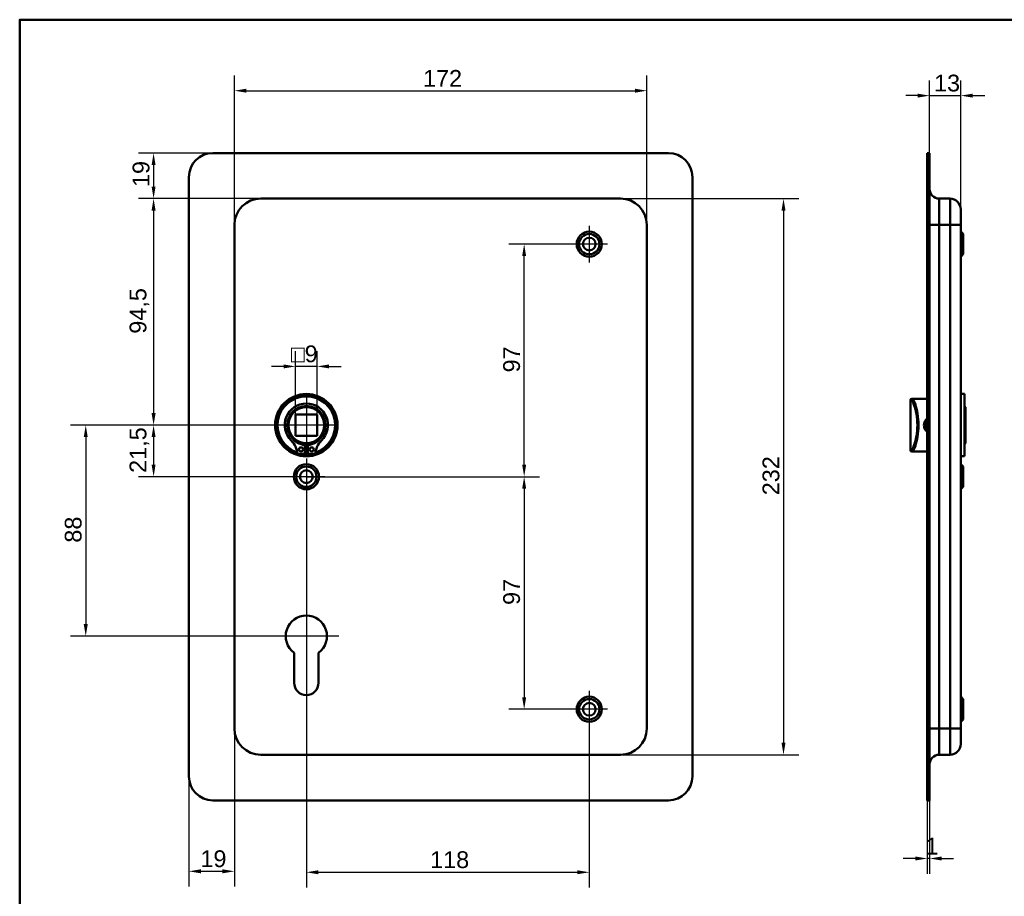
# Model space of a CAD drawing. Header units: millimetres. Extents: x 20 to 833, y 20 to 574.
# Tile 2 of 4: x 20 to 431, y 208 to 574. Entities that reach past the tile are written whole.
import ezdxf

# ---------------------------------------------------------------- set-up
doc = ezdxf.new("R2010")
doc.units = ezdxf.units.MM
doc.header["$LTSCALE"] = 2
for name, color, linetype, lineweight in [('Bemaßungen(DIN)', 7, 'Continuous', 25), ('Mittelpunktmarkierung(DIN)', 7, 'Continuous', 25), ('Sichtbare Kanten(DIN)', 7, 'Continuous', 50), ('Sichtbare tangentiale Kanten(DIN)', 7, 'Continuous', 50), ('Skizziergeometrie(DIN)', 7, 'Continuous', 50)]:
    doc.layers.add(name, color=color, linetype=linetype, lineweight=lineweight)
doc.styles.add('STANDARD-DIN~0', font='arial.ttf')
doc.dimstyles.new('CAD-LAN', dxfattribs={"dimscale": 2, "dimtxt": 3.5, "dimasz": 2.5, "dimexe": 3.175, "dimexo": 0, "dimgap": 0.8, "dimtad": 1, "dimrnd": 1e-08, "dimtxsty": 'STANDARD-DIN~0', "dimcen": 0.09, "dimdle": 10, "dimclrd": 250, "dimclre": 250, "dimclrt": 250, "dimadec": 0, "dimazin": 2, "dimtfac": 1, "dimtmove": 0, "dimatfit": 3, "dimfxl": 1, "dimtolj": 1, "dimtzin": 0, "dimlwd": 25, "dimlwe": 25, "dimarcsym": 0})

# ---------------------------------------------------------------- blocks, each defined once
blk = doc.blocks.new('Ränder Standardrahmen')
at = {"layer": 'Skizziergeometrie(DIN)', "flags": 128}
blk.add_lwpolyline([(10, 10), (10, 287), (410, 287), (410, 10), (10, 10)], dxfattribs=at)
blk = doc.blocks.new('*D8')
at = {"layer": 'Bemaßungen(DIN)', "color": 250, "linetype": 'Continuous', "lineweight": 25, "true_color": 0x3f3f3f, "transparency": 16777216}
for p, q in [((109.55, 488.38), (109.55, 550.73)), ((281.55, 488.38), (281.55, 550.73)), ((114.55, 544.38), (276.55, 544.38))]:
    blk.add_line(p, q, dxfattribs=at)
at = {"layer": 'Bemaßungen(DIN)', "color": 250, "linetype": 'Continuous', "true_color": 0x3f3f3f, "transparency": 16777216}
for points in [[(114.55, 545.21), (114.55, 543.55), (109.55, 544.38)], [(276.55, 545.21), (276.55, 543.55), (281.55, 544.38)]]:
    blk.add_solid(points, dxfattribs=at)
at = {"layer": 'Defpoints', "color": 0, "linetype": 'Continuous', "transparency": 16777216}
for p in [(281.55, 544.38), (109.55, 488.38), (281.55, 488.38)]:
    blk.add_point(p, dxfattribs=at)
at = {"layer": 'Bemaßungen(DIN)', "color": 250, "linetype": 'Continuous', "lineweight": 25, "true_color": 0x3f3f3f, "transparency": 16777216, "insert": (188.18, 553.01), "char_height": 7, "attachment_point": 1, "style": 'STANDARD-DIN~0'}
blk.add_mtext('\\A1;172', dxfattribs=at)
blk = doc.blocks.new('*D9')
at = {"layer": 'Bemaßungen(DIN)', "color": 250, "linetype": 'Continuous', "lineweight": 25, "true_color": 0x3f3f3f, "transparency": 16777216}
for p, q in [((270.55, 499.38), (344.9, 499.38)), ((338.55, 494.38), (338.55, 272.38)), ((270.55, 267.38), (344.9, 267.38))]:
    blk.add_line(p, q, dxfattribs=at)
at = {"layer": 'Bemaßungen(DIN)', "color": 250, "linetype": 'Continuous', "true_color": 0x3f3f3f, "transparency": 16777216}
for points in [[(337.71, 494.38), (339.38, 494.38), (338.55, 499.38)], [(337.71, 272.38), (339.38, 272.38), (338.55, 267.38)]]:
    blk.add_solid(points, dxfattribs=at)
at = {"layer": 'Defpoints', "color": 0, "linetype": 'Continuous', "transparency": 16777216}
for p in [(270.55, 499.38), (270.55, 267.38), (338.55, 267.38)]:
    blk.add_point(p, dxfattribs=at)
at = {"layer": 'Bemaßungen(DIN)', "color": 250, "linetype": 'Continuous', "lineweight": 25, "true_color": 0x3f3f3f, "transparency": 16777216, "insert": (329.8, 375.62), "char_height": 7, "attachment_point": 1, "rotation": 90, "style": 'STANDARD-DIN~0'}
blk.add_mtext('\\A1;232', dxfattribs=at)
blk = doc.blocks.new('*D10')
at = {"layer": 'Bemaßungen(DIN)', "color": 250, "linetype": 'Continuous', "lineweight": 25, "true_color": 0x3f3f3f, "transparency": 16777216}
for p, q in [((120.55, 499.38), (69.49, 499.38)), ((75.84, 494.38), (75.84, 409.88)), ((139.55, 404.88), (69.49, 404.88))]:
    blk.add_line(p, q, dxfattribs=at)
at = {"layer": 'Bemaßungen(DIN)', "color": 250, "linetype": 'Continuous', "true_color": 0x3f3f3f, "transparency": 16777216}
for points in [[(75.01, 494.38), (76.67, 494.38), (75.84, 499.38)], [(75.01, 409.88), (76.67, 409.88), (75.84, 404.88)]]:
    blk.add_solid(points, dxfattribs=at)
at = {"layer": 'Defpoints', "color": 0, "linetype": 'Continuous', "transparency": 16777216}
for p in [(120.55, 499.38), (75.84, 404.88), (139.55, 404.88)]:
    blk.add_point(p, dxfattribs=at)
at = {"layer": 'Bemaßungen(DIN)', "color": 250, "linetype": 'Continuous', "lineweight": 25, "true_color": 0x3f3f3f, "transparency": 16777216, "insert": (65.83, 443.01), "char_height": 7, "attachment_point": 1, "rotation": 90, "style": 'STANDARD-DIN~0'}
blk.add_mtext('\\A1;94,5', dxfattribs=at)
blk = doc.blocks.new('*D11')
at = {"layer": 'Bemaßungen(DIN)', "color": 250, "linetype": 'Continuous', "lineweight": 25, "true_color": 0x3f3f3f, "transparency": 16777216}
for p, q in [((100.55, 518.38), (69.49, 518.38)), ((75.84, 513.38), (75.84, 504.38)), ((120.55, 499.38), (69.49, 499.38))]:
    blk.add_line(p, q, dxfattribs=at)
at = {"layer": 'Bemaßungen(DIN)', "color": 250, "linetype": 'Continuous', "true_color": 0x3f3f3f, "transparency": 16777216}
for points in [[(75.01, 513.38), (76.67, 513.38), (75.84, 518.38)], [(75.01, 504.38), (76.67, 504.38), (75.84, 499.38)]]:
    blk.add_solid(points, dxfattribs=at)
at = {"layer": 'Defpoints', "color": 0, "linetype": 'Continuous', "transparency": 16777216}
for p in [(100.55, 518.38), (75.84, 499.38), (120.55, 499.38)]:
    blk.add_point(p, dxfattribs=at)
at = {"layer": 'Bemaßungen(DIN)', "color": 250, "linetype": 'Continuous', "lineweight": 25, "true_color": 0x3f3f3f, "transparency": 16777216, "insert": (67.09, 504.19), "char_height": 7, "attachment_point": 1, "rotation": 90, "style": 'STANDARD-DIN~0'}
blk.add_mtext('\\A1;19', dxfattribs=at)
blk = doc.blocks.new('*D12')
at = {"layer": 'Bemaßungen(DIN)', "color": 250, "linetype": 'Continuous', "lineweight": 25, "true_color": 0x3f3f3f, "transparency": 16777216}
for p, q in [((139.55, 404.88), (69.49, 404.88)), ((75.84, 399.88), (75.84, 388.38)), ((139.55, 383.38), (69.49, 383.38))]:
    blk.add_line(p, q, dxfattribs=at)
at = {"layer": 'Bemaßungen(DIN)', "color": 250, "linetype": 'Continuous', "true_color": 0x3f3f3f, "transparency": 16777216}
for points in [[(75.01, 399.88), (76.67, 399.88), (75.84, 404.88)], [(75.01, 388.38), (76.67, 388.38), (75.84, 383.38)]]:
    blk.add_solid(points, dxfattribs=at)
at = {"layer": 'Defpoints', "color": 0, "linetype": 'Continuous', "transparency": 16777216}
for p in [(139.55, 404.88), (75.84, 383.38), (139.55, 383.38)]:
    blk.add_point(p, dxfattribs=at)
at = {"layer": 'Bemaßungen(DIN)', "color": 250, "linetype": 'Continuous', "lineweight": 25, "true_color": 0x3f3f3f, "transparency": 16777216, "insert": (65.83, 384.95), "char_height": 7, "attachment_point": 1, "rotation": 90, "style": 'STANDARD-DIN~0'}
blk.add_mtext('\\A1;21,5', dxfattribs=at)
blk = doc.blocks.new('*D13')
at = {"layer": 'Bemaßungen(DIN)', "color": 250, "linetype": 'Continuous', "lineweight": 25, "true_color": 0x3f3f3f, "transparency": 16777216}
for p, q in [((139.55, 404.88), (41.2, 404.88)), ((47.55, 399.88), (47.55, 321.88)), ((139.55, 316.88), (41.2, 316.88))]:
    blk.add_line(p, q, dxfattribs=at)
at = {"layer": 'Bemaßungen(DIN)', "color": 250, "linetype": 'Continuous', "true_color": 0x3f3f3f, "transparency": 16777216}
for points in [[(46.71, 399.88), (48.38, 399.88), (47.55, 404.88)], [(46.71, 321.88), (48.38, 321.88), (47.55, 316.88)]]:
    blk.add_solid(points, dxfattribs=at)
at = {"layer": 'Defpoints', "color": 0, "linetype": 'Continuous', "transparency": 16777216}
for p in [(139.55, 404.88), (47.55, 316.88), (139.55, 316.88)]:
    blk.add_point(p, dxfattribs=at)
at = {"layer": 'Bemaßungen(DIN)', "color": 250, "linetype": 'Continuous', "lineweight": 25, "true_color": 0x3f3f3f, "transparency": 16777216, "insert": (38.8, 355.85), "char_height": 7, "attachment_point": 1, "rotation": 90, "style": 'STANDARD-DIN~0'}
blk.add_mtext('\\A1;88', dxfattribs=at)
blk = doc.blocks.new('*D14')
at = {"layer": 'Bemaßungen(DIN)', "color": 250, "linetype": 'Continuous', "lineweight": 25, "true_color": 0x3f3f3f, "transparency": 16777216}
for p, q in [((139.55, 375.73), (139.55, 212.03)), ((257.55, 278.73), (257.55, 212.03)), ((144.55, 218.38), (252.55, 218.38))]:
    blk.add_line(p, q, dxfattribs=at)
at = {"layer": 'Bemaßungen(DIN)', "color": 250, "linetype": 'Continuous', "true_color": 0x3f3f3f, "transparency": 16777216}
for points in [[(144.55, 219.21), (144.55, 217.55), (139.55, 218.38)], [(252.55, 219.21), (252.55, 217.55), (257.55, 218.38)]]:
    blk.add_solid(points, dxfattribs=at)
at = {"layer": 'Defpoints', "color": 0, "linetype": 'Continuous', "transparency": 16777216}
for p in [(139.55, 375.73), (257.55, 278.73), (257.55, 218.38)]:
    blk.add_point(p, dxfattribs=at)
at = {"layer": 'Bemaßungen(DIN)', "color": 250, "linetype": 'Continuous', "lineweight": 25, "true_color": 0x3f3f3f, "transparency": 16777216, "insert": (191.14, 227.13), "char_height": 7, "attachment_point": 1, "style": 'STANDARD-DIN~0'}
blk.add_mtext('\\A1;118', dxfattribs=at)
blk = doc.blocks.new('*D15')
at = {"layer": 'Bemaßungen(DIN)', "color": 250, "linetype": 'Continuous', "lineweight": 25, "true_color": 0x3f3f3f, "transparency": 16777216}
for p, q in [((109.55, 278.38), (109.55, 212.43)), ((90.55, 258.38), (90.55, 212.43)), ((95.55, 218.78), (104.55, 218.78))]:
    blk.add_line(p, q, dxfattribs=at)
at = {"layer": 'Bemaßungen(DIN)', "color": 250, "linetype": 'Continuous', "true_color": 0x3f3f3f, "transparency": 16777216}
for points in [[(95.55, 219.62), (95.55, 217.95), (90.55, 218.78)], [(104.55, 219.62), (104.55, 217.95), (109.55, 218.78)]]:
    blk.add_solid(points, dxfattribs=at)
at = {"layer": 'Defpoints', "color": 0, "linetype": 'Continuous', "transparency": 16777216}
for p in [(109.55, 278.38), (90.55, 258.38), (109.55, 218.78)]:
    blk.add_point(p, dxfattribs=at)
at = {"layer": 'Bemaßungen(DIN)', "color": 250, "linetype": 'Continuous', "lineweight": 25, "true_color": 0x3f3f3f, "transparency": 16777216, "insert": (95.36, 227.53), "char_height": 7, "attachment_point": 1, "style": 'STANDARD-DIN~0'}
blk.add_mtext('\\A1;19', dxfattribs=at)
blk = doc.blocks.new('*D16')
at = {"layer": 'Bemaßungen(DIN)', "color": 250, "linetype": 'Continuous', "lineweight": 25, "true_color": 0x3f3f3f, "transparency": 16777216}
for p, q in [((399.5, 518.38), (399.5, 548.67)), ((412.5, 494.88), (412.5, 548.67)), ((394.5, 542.32), (389.5, 542.32)), ((399.5, 542.32), (412.5, 542.32)), ((417.5, 542.32), (422.5, 542.32))]:
    blk.add_line(p, q, dxfattribs=at)
at = {"layer": 'Bemaßungen(DIN)', "color": 250, "linetype": 'Continuous', "true_color": 0x3f3f3f, "transparency": 16777216}
for points in [[(394.5, 543.15), (394.5, 541.49), (399.5, 542.32)], [(417.5, 543.15), (417.5, 541.49), (412.5, 542.32)]]:
    blk.add_solid(points, dxfattribs=at)
at = {"layer": 'Defpoints', "color": 0, "linetype": 'Continuous', "transparency": 16777216}
for p in [(412.5, 542.32), (399.5, 518.38), (412.5, 494.88)]:
    blk.add_point(p, dxfattribs=at)
at = {"layer": 'Bemaßungen(DIN)', "color": 250, "linetype": 'Continuous', "lineweight": 25, "true_color": 0x3f3f3f, "transparency": 16777216, "insert": (401.32, 551.07), "char_height": 7, "attachment_point": 1, "style": 'STANDARD-DIN~0'}
blk.add_mtext('\\A1;13', dxfattribs=at)
blk = doc.blocks.new('*D17')
at = {"layer": 'Bemaßungen(DIN)', "color": 250, "linetype": 'Continuous', "lineweight": 25, "true_color": 0x3f3f3f, "transparency": 16777216}
for p, q in [((249.9, 480.38), (224.04, 480.38)), ((230.39, 388.38), (230.39, 475.38)), ((139.55, 383.38), (236.74, 383.38))]:
    blk.add_line(p, q, dxfattribs=at)
at = {"layer": 'Bemaßungen(DIN)', "color": 250, "linetype": 'Continuous', "true_color": 0x3f3f3f, "transparency": 16777216}
for points in [[(229.56, 475.38), (231.22, 475.38), (230.39, 480.38)], [(229.56, 388.38), (231.22, 388.38), (230.39, 383.38)]]:
    blk.add_solid(points, dxfattribs=at)
at = {"layer": 'Defpoints', "color": 0, "linetype": 'Continuous', "transparency": 16777216}
for p in [(230.39, 480.38), (249.9, 480.38), (139.55, 383.38)]:
    blk.add_point(p, dxfattribs=at)
at = {"layer": 'Bemaßungen(DIN)', "color": 250, "linetype": 'Continuous', "lineweight": 25, "true_color": 0x3f3f3f, "transparency": 16777216, "insert": (221.64, 426.87), "char_height": 7, "attachment_point": 1, "rotation": 90, "style": 'STANDARD-DIN~0'}
blk.add_mtext('\\A1;97', dxfattribs=at)
blk = doc.blocks.new('*D18')
at = {"layer": 'Bemaßungen(DIN)', "color": 250, "linetype": 'Continuous', "lineweight": 25, "true_color": 0x3f3f3f, "transparency": 16777216}
for p, q in [((139.55, 383.38), (236.74, 383.38)), ((230.39, 378.38), (230.39, 291.38)), ((249.9, 286.38), (224.04, 286.38))]:
    blk.add_line(p, q, dxfattribs=at)
at = {"layer": 'Bemaßungen(DIN)', "color": 250, "linetype": 'Continuous', "true_color": 0x3f3f3f, "transparency": 16777216}
for points in [[(229.56, 378.38), (231.22, 378.38), (230.39, 383.38)], [(229.56, 291.38), (231.22, 291.38), (230.39, 286.38)]]:
    blk.add_solid(points, dxfattribs=at)
at = {"layer": 'Defpoints', "color": 0, "linetype": 'Continuous', "transparency": 16777216}
for p in [(139.55, 383.38), (230.39, 286.38), (249.9, 286.38)]:
    blk.add_point(p, dxfattribs=at)
at = {"layer": 'Bemaßungen(DIN)', "color": 250, "linetype": 'Continuous', "lineweight": 25, "true_color": 0x3f3f3f, "transparency": 16777216, "insert": (221.64, 329.87), "char_height": 7, "attachment_point": 1, "rotation": 90, "style": 'STANDARD-DIN~0'}
blk.add_mtext('\\A1;97', dxfattribs=at)
blk = doc.blocks.new('*D19')
at = {"layer": 'Bemaßungen(DIN)', "color": 250, "linetype": 'Continuous', "lineweight": 25, "true_color": 0x3f3f3f, "transparency": 16777216}
for p, q in [((135.05, 409.38), (135.05, 435.73)), ((144.05, 409.38), (144.05, 435.73)), ((130.05, 429.38), (125.05, 429.38)), ((144.05, 429.38), (135.05, 429.38)), ((149.05, 429.38), (154.05, 429.38))]:
    blk.add_line(p, q, dxfattribs=at)
at = {"layer": 'Bemaßungen(DIN)', "color": 250, "linetype": 'Continuous', "true_color": 0x3f3f3f, "transparency": 16777216}
for points in [[(130.05, 430.21), (130.05, 428.55), (135.05, 429.38)], [(149.05, 430.21), (149.05, 428.55), (144.05, 429.38)]]:
    blk.add_solid(points, dxfattribs=at)
at = {"layer": 'Defpoints', "color": 0, "linetype": 'Continuous', "transparency": 16777216}
for p in [(135.05, 429.38), (135.05, 409.38), (144.05, 409.38)]:
    blk.add_point(p, dxfattribs=at)
at = {"layer": 'Bemaßungen(DIN)', "color": 250, "linetype": 'Continuous', "lineweight": 25, "true_color": 0x3f3f3f, "transparency": 16777216, "insert": (133.18, 438.13), "char_height": 7, "attachment_point": 1, "style": 'STANDARD-DIN~0'}
blk.add_mtext('\\A1;\\fAIGDT|b0|i0;\\H7.0000;o\\fArial|b0|i0;\\H7.0000;9', dxfattribs=at)
blk = doc.blocks.new('*D20')
at = {"layer": 'Bemaßungen(DIN)', "color": 250, "linetype": 'Continuous', "lineweight": 25, "true_color": 0x3f3f3f, "transparency": 16777216}
for p, q in [((398.5, 248.38), (398.5, 217.77)), ((399.5, 248.38), (399.5, 217.77)), ((393.5, 224.12), (388.5, 224.12)), ((399.5, 224.12), (398.5, 224.12)), ((404.5, 224.12), (409.5, 224.12))]:
    blk.add_line(p, q, dxfattribs=at)
at = {"layer": 'Bemaßungen(DIN)', "color": 250, "linetype": 'Continuous', "true_color": 0x3f3f3f, "transparency": 16777216}
for points in [[(393.5, 224.96), (393.5, 223.29), (398.5, 224.12)], [(404.5, 224.96), (404.5, 223.29), (399.5, 224.12)]]:
    blk.add_solid(points, dxfattribs=at)
at = {"layer": 'Defpoints', "color": 0, "linetype": 'Continuous', "transparency": 16777216}
for p in [(398.5, 248.38), (399.5, 248.38), (398.5, 224.12)]:
    blk.add_point(p, dxfattribs=at)
at = {"layer": 'Bemaßungen(DIN)', "color": 250, "linetype": 'Continuous', "lineweight": 25, "true_color": 0x3f3f3f, "transparency": 16777216, "insert": (397.71, 232.75), "char_height": 7, "attachment_point": 1, "style": 'STANDARD-DIN~0'}
blk.add_mtext('\\A1;1', dxfattribs=at)

msp = doc.modelspace()

# ---------------------------------------------------------------- linework, layer by layer
at = {"layer": 'Mittelpunktmarkierung(DIN)', "linetype": 'Continuous'}
for p, q in [((257.548, 488.03), (257.548, 472.73)), ((265.198, 480.38), (249.898, 480.38)), ((139.548, 417.38), (139.548, 392.38)), ((152.048, 404.88), (127.048, 404.88)), ((139.548, 391.03), (139.548, 375.73)), ((147.198, 383.38), (131.898, 383.38)), ((139.548, 330.48), (139.548, 306.88)), ((153.148, 316.88), (125.948, 316.88)), ((257.548, 294.03), (257.548, 278.73)), ((265.198, 286.38), (249.898, 286.38))]:
    msp.add_line(p, q, dxfattribs=at)
at = {"layer": 'Sichtbare Kanten(DIN)'}
for p, q in [((100.548, 518.38), (290.548, 518.38)), ((399.5, 518.38), (398.5, 518.38)), ((398.5, 508.38), (398.5, 518.38)), ((399.5, 518.38), (399.5, 508.38)), ((90.548, 258.38), (90.548, 508.38)), ((300.548, 508.38), (300.548, 258.38)), ((398.5, 258.38), (398.5, 508.38)), ((399.5, 258.38), (399.5, 508.38)), ((270.548, 499.38), (120.548, 499.38)), ((403.5, 499.38), (408, 499.38)), ((412.5, 494.88), (412.5, 488.38)), ((109.548, 488.38), (109.548, 278.38)), ((281.548, 278.38), (281.548, 488.38)), ((412.5, 278.38), (412.5, 488.38)), ((413.5, 484.63), (412.5, 485.63)), ((413.5, 484.63), (413.5, 476.13)), ((413.5, 476.13), (412.5, 475.13)), ((391.5, 415.38), (391.5, 394.38)), ((392, 415.88), (392.287, 415.88)), ((394, 415.88), (392.287, 415.88)), ((398.5, 415.88), (394, 415.88)), ((414, 417.88), (412.5, 417.88)), ((414, 391.88), (414, 417.88)), ((414.5, 412.38), (414, 412.88)), ((414.5, 412.38), (414.5, 397.38)), ((135.048, 409.38), (135.048, 400.38)), ((144.048, 409.38), (135.048, 409.38)), ((144.048, 400.38), (144.048, 409.38)), ((135.048, 400.38), (144.048, 400.38)), ((138.932, 396.622), (138.932, 392.922)), ((140.165, 392.922), (140.165, 396.622)), ((414.5, 397.38), (414, 396.88)), ((138.932, 392.922), (135.908, 392.922)), ((143.189, 392.922), (140.165, 392.922)), ((392.287, 393.88), (392, 393.88)), ((394, 393.88), (392.287, 393.88)), ((398.5, 393.88), (394, 393.88)), ((414, 391.88), (412.5, 391.88)), ((413.5, 387.63), (412.5, 388.63)), ((413.5, 387.63), (413.5, 379.13)), ((413.5, 379.13), (412.5, 378.13)), ((134.448, 297.38), (134.448, 309.955)), ((144.648, 309.955), (144.648, 297.38)), ((413.5, 290.63), (412.5, 291.63)), ((413.5, 290.63), (413.5, 282.13)), ((413.5, 282.13), (412.5, 281.13)), ((412.5, 278.38), (412.5, 271.88)), ((120.548, 267.38), (270.548, 267.38)), ((403.5, 267.38), (408, 267.38)), ((398.5, 248.38), (398.5, 258.38)), ((399.5, 258.38), (399.5, 248.38)), ((290.548, 248.38), (100.548, 248.38)), ((398.5, 248.38), (399.5, 248.38))]:
    msp.add_line(p, q, dxfattribs=at)
for centre, radius in [((257.548, 480.38), 5.25), ((257.548, 480.38), 4.25), ((257.548, 480.38), 2.65), ((139.548, 404.88), 13), ((139.548, 404.88), 12.5), ((139.548, 404.88), 8), ((139.548, 404.88), 7.5), ((137.317, 394.772), 0.85), ((141.78, 394.772), 0.85), ((139.548, 383.38), 5.25), ((139.548, 383.38), 4.25), ((139.548, 383.38), 2.65), ((257.548, 286.38), 5.25), ((257.548, 286.38), 4.25), ((257.548, 286.38), 2.65)]:
    msp.add_circle(centre, radius, dxfattribs=at)
for centre, radius, start, end in [((100.548, 508.38), 10, 90, 180), ((290.548, 508.38), 10, 0, 90), ((403.5, 503.38), 4, 180, 270), ((120.548, 488.38), 11, 90, 180), ((270.548, 488.38), 11, 0, 90), ((408, 494.88), 4.5, 0, 90), ((139.548, 404.88), 12, 288.17213, 251.82787), ((392, 415.38), 0.5, 90, 180), ((139.548, 404.88), 9.017, 314.1409, 225.8591), ((127.225, 392.182), 8.678, 4.96705, 45.8591), ((139.548, 404.147), 7.55, 215.6871, 265.31499), ((139.548, 404.147), 7.55, 274.68501, 324.3129), ((151.871, 392.182), 8.678, 134.1409, 175.03295), ((139.548, 404.88), 8.2, 243.63056, 296.36944), ((139.548, 404.88), 9, 266.0711, 273.9289), ((392, 394.38), 0.5, 180, 270), ((139.548, 404.88), 12, 265.21102, 274.78898), ((139.548, 316.88), 8.6, 306.37184, 233.62816), ((139.548, 297.38), 5.1, 180, 0), ((120.548, 278.38), 11, 180, 270), ((270.548, 278.38), 11, 270, 0), ((408, 271.88), 4.5, 270, 0), ((403.5, 263.38), 4, 90, 180), ((100.548, 258.38), 10, 180, 270), ((290.548, 258.38), 10, 270, 0)]:
    msp.add_arc(centre, radius, start, end, dxfattribs=at)
for points, knots in [([(398.5, 407.675), (398.266, 407.496), (397.694, 406.925), (397.112, 405.689), (397.109, 403.752), (397.867, 402.577), (398.5, 402.086)], [-1.90104338, -1.90104338, -1.90104338, -1.90104338, -1.81291674, -1.66184035, -1.51076395, -1.2719308, -1.2719308, -1.2719308, -1.2719308]), ([(398.502, 402.646), (398.046, 403.056), (397.715, 403.605), (397.576, 404.207), (397.476, 404.645), (397.475, 405.111), (397.576, 405.551), (397.677, 405.99), (397.877, 406.403), (398.155, 406.751), (398.26, 406.882), (398.375, 407.004), (398.5, 407.116)], [3.4181059, 3.4181059, 3.4181059, 3.4181059, 3.62583349, 3.62583349, 3.62583349, 3.77690989, 3.77690989, 3.77690989, 3.92798628, 3.92798628, 3.92798628, 3.98481202, 3.98481202, 3.98481202, 3.98481202])]:
    msp.add_open_spline(points, degree=3, knots=knots, dxfattribs=at)
at = {"layer": 'Sichtbare tangentiale Kanten(DIN)'}
for p, q in [((398.5, 508.38), (399.5, 508.38)), ((403.5, 499.38), (403.5, 488.38)), ((408, 488.38), (408, 499.38)), ((403.5, 488.38), (399.5, 488.38)), ((403.5, 488.38), (408, 488.38)), ((403.5, 278.38), (403.5, 488.38)), ((408, 488.38), (412.5, 488.38)), ((408, 488.38), (408, 278.38)), ((391.79, 415.38), (391.5, 415.38)), ((391.5, 394.38), (391.79, 394.38)), ((403.5, 278.38), (399.5, 278.38)), ((403.5, 278.38), (408, 278.38)), ((403.5, 278.38), (403.5, 267.38)), ((408, 278.38), (412.5, 278.38)), ((408, 267.38), (408, 278.38)), ((399.5, 258.38), (398.5, 258.38))]:
    msp.add_line(p, q, dxfattribs=at)
for centre, major_axis, start_param, end_param in [((392.287, 415.38), (0, 0.5), 0, 1.5707963), ((392.287, 394.38), (0, -0.5), 4.712389, 6.2831853)]:
    msp.add_ellipse(centre, major_axis=major_axis, ratio=0.9934228, start_param=start_param, end_param=end_param, dxfattribs=at)
for points, knots in [([(391.79, 415.38), (391.975, 415.38), (392.251, 415.016), (392.57, 414.34), (392.889, 413.663), (393.248, 412.674), (393.562, 411.456), (393.875, 410.238), (394.14, 408.791), (394.274, 407.246), (394.408, 405.702), (394.408, 404.06), (394.274, 402.515), (394.14, 400.97), (393.875, 399.521), (393.561, 398.303), (393.248, 397.085), (392.889, 396.096), (392.57, 395.42), (392.251, 394.744), (391.975, 394.38), (391.79, 394.38)], [0, 0, 0, 0, 0.4776116, 0.4776116, 0.4776116, 0.9552233, 0.9552233, 0.9552233, 1.4328349, 1.4328349, 1.4328349, 1.9104465, 1.9104465, 1.9104465, 2.3880581, 2.3880581, 2.3880581, 2.8656698, 2.8656698, 2.8656698, 3.3432814, 3.3432814, 3.3432814, 3.3432814]), ([(392.287, 393.88), (392.469, 393.88), (392.743, 394.26), (393.058, 394.969), (393.373, 395.678), (393.729, 396.714), (394.038, 397.99), (394.347, 399.266), (394.61, 400.784), (394.742, 402.403), (394.874, 404.021), (394.875, 405.741), (394.744, 407.358), (394.612, 408.976), (394.348, 410.493), (394.038, 411.769), (393.729, 413.045), (393.373, 414.081), (393.059, 414.79), (392.744, 415.5), (392.469, 415.88), (392.287, 415.88)], [-3.3432814, -3.3432814, -3.3432814, -3.3432814, -2.8656698, -2.8656698, -2.8656698, -2.3880581, -2.3880581, -2.3880581, -1.9104465, -1.9104465, -1.9104465, -1.4328349, -1.4328349, -1.4328349, -0.9552233, -0.9552233, -0.9552233, -0.4776116, -0.4776116, -0.4776116, 0, 0, 0, 0])]:
    msp.add_open_spline(points, degree=3, knots=knots, dxfattribs=at)

# ---------------------------------------------------------------- block references
at = {"xscale": 2, "yscale": 2, "zscale": 2}
msp.add_blockref('Ränder Standardrahmen', (0, 0), dxfattribs=at)

# ---------------------------------------------------------------- dimensions: what is measured, and where the dimension line sits
at = {"layer": 'Bemaßungen(DIN)', "color": 250, "linetype": 'Continuous', "lineweight": 25, "true_color": 0x3f3f3f}
for base, p1, p2, angle, override, picture, middle in [((281.548, 544.38), (109.548, 488.38), (281.548, 488.38), 180, {"dimgap": 0.8, "dimdec": 2, "dimtol": 0, "dimlim": 0, "dimtp": 0, "dimtm": 0, "dimtdec": 2, "dimtofl": 0, "dimatfit": 1}, '*D8', (195.548, 544.38)), ((412.5, 542.32), (399.5, 518.38), (412.5, 494.88), 180, {"dimgap": 0.8, "dimdec": 2, "dimtol": 0, "dimlim": 0, "dimtp": 0, "dimtm": 0, "dimtdec": 2, "dimtofl": 1, "dimatfit": 1}, '*D16', (406, 542.32)), ((75.841, 499.38), (100.548, 518.38), (120.548, 499.38), 270, {"dimgap": 0.8, "dimdec": 2, "dimtol": 0, "dimlim": 0, "dimtp": 0, "dimtm": 0, "dimtdec": 2, "dimtofl": 0, "dimatfit": 1}, '*D11', (75.841, 508.88)), ((75.841, 404.88), (120.548, 499.38), (139.548, 404.88), 90, {"dimgap": 0.8, "dimdec": 2, "dimtol": 0, "dimlim": 0, "dimtp": 0, "dimtm": 0, "dimtdec": 2, "dimtofl": 0, "dimatfit": 1}, '*D10', (75.841, 452.13)), ((338.548, 267.38), (270.548, 499.38), (270.548, 267.38), 90, {"dimgap": 0.8, "dimdec": 2, "dimtol": 0, "dimlim": 0, "dimtp": 0, "dimtm": 0, "dimtdec": 2, "dimtofl": 0, "dimatfit": 1}, '*D9', (338.548, 383.38)), ((230.389, 480.38), (139.548, 383.38), (249.898, 480.38), 90, {"dimgap": 0.8, "dimdec": 2, "dimtol": 0, "dimlim": 0, "dimtp": 0, "dimtm": 0, "dimtdec": 2, "dimtofl": 0, "dimatfit": 1}, '*D17', (230.389, 431.88)), ((47.548, 316.88), (139.548, 404.88), (139.548, 316.88), 90, {"dimgap": 0.8, "dimdec": 2, "dimtol": 0, "dimlim": 0, "dimtp": 0, "dimtm": 0, "dimtdec": 2, "dimtofl": 0, "dimatfit": 1}, '*D13', (47.548, 360.88)), ((75.841, 383.38), (139.548, 404.88), (139.548, 383.38), 90, {"dimgap": 0.8, "dimdec": 2, "dimtol": 0, "dimlim": 0, "dimtp": 0, "dimtm": 0, "dimtdec": 2, "dimtofl": 0, "dimatfit": 1}, '*D12', (75.841, 394.13)), ((230.389, 286.38), (139.548, 383.38), (249.898, 286.38), 90, {"dimgap": 0.8, "dimdec": 2, "dimtol": 0, "dimlim": 0, "dimtp": 0, "dimtm": 0, "dimtdec": 2, "dimtofl": 0, "dimatfit": 1}, '*D18', (230.389, 334.88)), ((257.548, 218.38), (139.548, 375.73), (257.548, 278.73), 180, {"dimgap": 0.8, "dimdec": 2, "dimtol": 0, "dimlim": 0, "dimtp": 0, "dimtm": 0, "dimtdec": 2, "dimtofl": 0, "dimatfit": 1}, '*D14', (198.548, 218.38)), ((398.5, 224.123), (399.5, 248.38), (398.5, 248.38), 180, {"dimgap": 0.8, "dimdec": 2, "dimtol": 0, "dimlim": 0, "dimtp": 0, "dimtm": 0, "dimtdec": 2, "dimtofl": 1, "dimatfit": 1}, '*D20', (399, 224.123))]:
    dim = msp.add_linear_dim(base=base, p1=p1, p2=p2, angle=angle, dimstyle='CAD-LAN', override=override, dxfattribs=at)
    dim.commit()
    dim.dimension.update_dxf_attribs({"geometry": picture, "text_midpoint": middle, "dimtype": 160})
dim = msp.add_linear_dim(base=(135.048, 429.38), p1=(144.048, 409.38), p2=(135.048, 409.38), angle=180, text='\\fAIGDT|b0|i0;\\H7.0000;o\\fArial|b0|i0;\\H7.0000;<>', dimstyle='CAD-LAN', override={"dimgap": 0.8, "dimdec": 2, "dimtol": 0, "dimlim": 0, "dimtp": 0, "dimtm": 0, "dimtdec": 2, "dimtofl": 1, "dimatfit": 1}, dxfattribs=at)
dim.commit()
dim.dimension.update_dxf_attribs({"geometry": '*D19', "text_midpoint": (139.548, 429.38), "dimtype": 160})
dim = msp.add_linear_dim(base=(109.548, 218.782), p1=(90.548, 258.38), p2=(109.548, 278.38), dimstyle='CAD-LAN', override={"dimgap": 0.8, "dimdec": 2, "dimtol": 0, "dimlim": 0, "dimtp": 0, "dimtm": 0, "dimtdec": 2, "dimtofl": 0, "dimatfit": 1}, dxfattribs=at)
dim.commit()
dim.dimension.update_dxf_attribs({"geometry": '*D15', "text_midpoint": (100.048, 218.782), "dimtype": 160})

doc.saveas('drawing.dxf')
